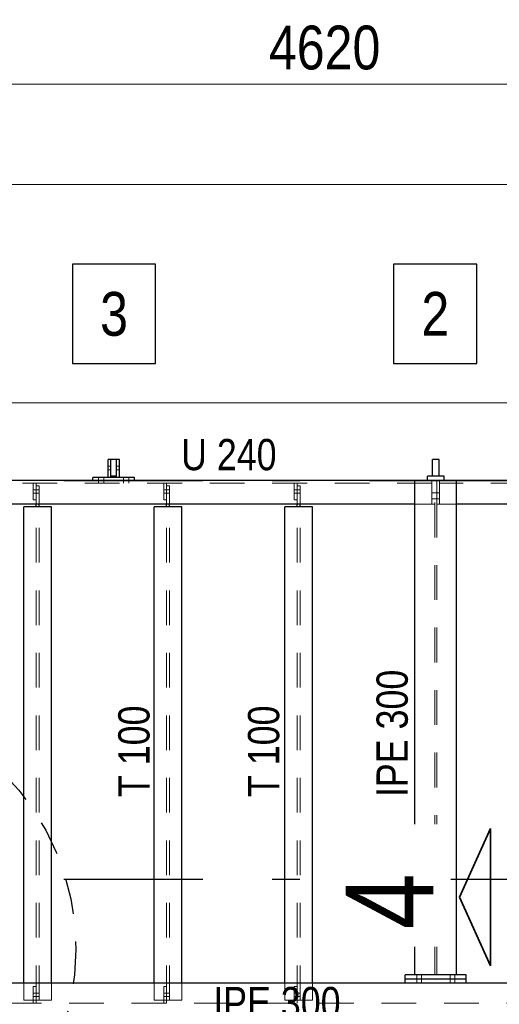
# Model space of a CAD drawing. Header units: millimetres. Extents: x -39 to 84, y 0 to 66.
# Tile 25 of 92: x -20.01 to -18.28, y 35.04 to 38.58. Entities that reach past the tile are written whole.
import ezdxf

# ---------------------------------------------------------------- set-up
doc = ezdxf.new("R2010")
doc.units = ezdxf.units.MM
doc.linetypes.add('DASHDOTX2', pattern=[2, 1, -0.5, 0, -0.5])
doc.linetypes.add('HIDDEN', pattern=[0.375, 0.25, -0.125])
doc.layers.add('2D-NovaObj-A_Wanddurchbruch', color=7, linetype='Continuous', lineweight=20)
doc.layers.add('Achsen', color=7, linetype='Continuous', lineweight=20)
doc.styles.add('Arial Narrow', font='ARIALN.TTF')
doc.dimstyles.new('Arch_Strakon_dimstyle', dxfattribs={"dimtxt": 15.75, "dimasz": 1, "dimexe": 1.25, "dimexo": 0.0625, "dimgap": 1, "dimtad": 0, "dimdec": 5, "dimzin": 12, "dimdsep": 46, "dimtxsty": 'Arial Narrow', "dimblk": 'Arrowhead_Tick', "dimsah": 1, "dimcen": 0, "dimse1": 1, "dimse2": 1, "dimclrd": 6, "dimclrt": 2, "dimazin": 0, "dimtfac": 1, "dimtdec": 4, "dimtmove": 0, "dimatfit": 3, "dimldrblk": 'NONE', "dimfxl": 1, "dimtvp": 1, "dimtolj": 1, "dimtzin": 0, "dimlwd": 13, "dimarcsym": 2})

# ---------------------------------------------------------------- blocks, each defined once
blk = doc.blocks.new('Arrowhead_Tick')
at = {"color": 0, "linetype": 'Continuous', "lineweight": -2}
for p, q in [((0, 20), (0, -10)), ((-1, 0), (0, 0)), ((10, 0), (0, 0))]:
    blk.add_line(p, q, dxfattribs=at)
at = {"color": 2, "linetype": 'Continuous', "lineweight": 35}
blk.add_line((4.42, 4.42), (-4.42, -4.42), dxfattribs=at)
blk = doc.blocks.new('*D31')
at = {"layer": '2D-NovaObj-A_Wanddurchbruch', "color": 6, "linetype": 'Continuous', "lineweight": 13}
blk.add_line((-20.4174, 37.9865), (-14.6974, 37.9865), dxfattribs=at)
at = {"layer": 'Defpoints', "color": 0}
for p in [(-14.6874, 37.9865), (-14.6874, 37.4209), (-20.4274, 37.3209)]:
    blk.add_point(p, dxfattribs=at)
at = {"layer": '2D-NovaObj-A_Wanddurchbruch', "color": 6, "lineweight": 13, "xscale": 0.01, "yscale": 0.01, "zscale": 0.01}
blk.add_blockref('Arrowhead_Tick', (-14.6874, 37.9865), dxfattribs=at)
at = {"layer": '2D-NovaObj-A_Wanddurchbruch', "color": 6, "lineweight": 13, "xscale": 0.01, "yscale": 0.01, "zscale": 0.01, "rotation": 180}
blk.add_blockref('Arrowhead_Tick', (-20.4274, 37.9865), dxfattribs=at)
at = {"layer": '2D-NovaObj-A_Wanddurchbruch', "color": 3, "lineweight": 35, "insert": (-17.5574, 38.0937), "char_height": 0.1125, "attachment_point": 5, "style": 'Arial Narrow'}
blk.add_mtext('\\A1;5.74', dxfattribs=at)
blk = doc.blocks.new('_None')
blk = doc.blocks.new('*D35')
at = {"layer": '2D-NovaObj-A_Wanddurchbruch', "color": 6, "linetype": 'Continuous', "lineweight": 13}
blk.add_line((-20.6272, 34.2911), (-18.5174, 34.2911), dxfattribs=at)
at = {"layer": 'Defpoints', "color": 0}
for p in [(-20.6372, 35.2761), (-18.5074, 35.1259), (-18.5074, 34.2911)]:
    blk.add_point(p, dxfattribs=at)
at = {"layer": '2D-NovaObj-A_Wanddurchbruch', "color": 6, "lineweight": 13, "xscale": 0.01, "yscale": 0.01, "zscale": 0.01}
blk.add_blockref('Arrowhead_Tick', (-18.5074, 34.2911), dxfattribs=at)
at = {"layer": '2D-NovaObj-A_Wanddurchbruch', "color": 6, "lineweight": 13, "xscale": 0.01, "yscale": 0.01, "zscale": 0.01, "rotation": 180}
blk.add_blockref('Arrowhead_Tick', (-20.6372, 34.2911), dxfattribs=at)
at = {"layer": '2D-NovaObj-A_Wanddurchbruch', "color": 3, "lineweight": 35, "insert": (-19.5723, 34.3985), "char_height": 0.1125, "attachment_point": 5, "style": 'Arial Narrow'}
blk.add_mtext('\\A1;2.13', dxfattribs=at)
blk = doc.blocks.new('*D36')
at = {"layer": '2D-NovaObj-A_Wanddurchbruch', "color": 6, "linetype": 'Continuous', "lineweight": 13}
blk.add_line((-18.4974, 34.2911), (-16.6074, 34.2911), dxfattribs=at)
at = {"layer": 'Defpoints', "color": 0}
for p in [(-18.5074, 35.1259), (-16.5974, 34.2911), (-16.5974, 33.1207)]:
    blk.add_point(p, dxfattribs=at)
at = {"layer": '2D-NovaObj-A_Wanddurchbruch', "color": 6, "lineweight": 13, "xscale": 0.01, "yscale": 0.01, "zscale": 0.01}
blk.add_blockref('Arrowhead_Tick', (-16.5974, 34.2911), dxfattribs=at)
at = {"layer": '2D-NovaObj-A_Wanddurchbruch', "color": 6, "lineweight": 13, "xscale": 0.01, "yscale": 0.01, "zscale": 0.01, "rotation": 180}
blk.add_blockref('Arrowhead_Tick', (-18.5074, 34.2911), dxfattribs=at)
at = {"layer": '2D-NovaObj-A_Wanddurchbruch', "color": 3, "lineweight": 35, "insert": (-17.5524, 34.3985), "char_height": 0.1125, "attachment_point": 5, "style": 'Arial Narrow'}
blk.add_mtext('\\A1;1.91', dxfattribs=at)
blk = doc.blocks.new('*D85')
at = {"layer": '2D-NovaObj-A_Wanddurchbruch', "color": 6, "linetype": 'Continuous', "lineweight": 13}
blk.add_line((-21.2074, 38.3478), (-16.6074, 38.3478), dxfattribs=at)
at = {"layer": 'Defpoints', "color": 0}
for p in [(-21.2174, 38.508), (-16.5974, 38.3478), (-16.5974, 32.8707)]:
    blk.add_point(p, dxfattribs=at)
at = {"layer": '2D-NovaObj-A_Wanddurchbruch', "color": 6, "lineweight": 13, "xscale": 0.01, "yscale": 0.01, "zscale": 0.01}
blk.add_blockref('Arrowhead_Tick', (-16.5974, 38.3478), dxfattribs=at)
at = {"layer": '2D-NovaObj-A_Wanddurchbruch', "color": 6, "lineweight": 13, "xscale": 0.01, "yscale": 0.01, "zscale": 0.01, "rotation": 180}
blk.add_blockref('Arrowhead_Tick', (-21.2174, 38.3478), dxfattribs=at)
at = {"layer": '2D-NovaObj-A_Wanddurchbruch', "color": 2, "lineweight": 35, "insert": (-18.9074, 38.4782), "char_height": 0.1575, "attachment_point": 5, "style": 'Arial Narrow'}
blk.add_mtext('\\A1;4620', dxfattribs=at)
blk = doc.blocks.new('*D142')
at = {"layer": 'Achsen', "color": 6, "linetype": 'Continuous', "lineweight": 13}
for p, q in [((-20.4174, 37.2), (-18.0945, 37.2)), ((-14.6874, 37.2), (-17.6088, 37.2))]:
    blk.add_line(p, q, dxfattribs=at)
at = {"layer": 'Defpoints', "color": 0}
for p in [(-20.4274, 38.508), (-14.6774, 37.2), (-14.6774, 36.9209)]:
    blk.add_point(p, dxfattribs=at)
at = {"layer": 'Achsen', "color": 6, "lineweight": 13, "xscale": 0.01, "yscale": 0.01, "zscale": 0.01}
blk.add_blockref('Arrowhead_Tick', (-14.6774, 37.2), dxfattribs=at)
at = {"layer": 'Achsen', "color": 6, "lineweight": 13, "xscale": 0.01, "yscale": 0.01, "zscale": 0.01, "rotation": 180}
blk.add_blockref('Arrowhead_Tick', (-20.4274, 37.2), dxfattribs=at)
at = {"layer": 'Achsen', "color": 2, "lineweight": 35, "insert": (-17.8517, 37.2559), "char_height": 0.1575, "attachment_point": 5, "style": 'Arial Narrow'}
blk.add_mtext('\\A1;5750', dxfattribs=at)

msp = doc.modelspace()

# ---------------------------------------------------------------- linework, layer by layer
at = {"color": 6, "linetype": 'HIDDEN', "lineweight": 13, "ltscale": 0.5}
for p, q in [((-19.6775194, 36.9724199), (-19.6875194, 36.9724199)), ((-19.6465194, 36.9724199), (-19.6565194, 36.9724199)), ((-19.6775194, 36.9593799), (-19.6875194, 36.9593799)), ((-19.6465194, 36.9593799), (-19.6565194, 36.9593799)), ((-18.5209213, 36.9113999), (-20.8636615, 36.9113999)), ((-19.9565657, 36.8513999), (-19.9565657, 36.9113999)), ((-19.9465657, 36.9012536), (-19.9465657, 36.9113999)), ((-19.9465657, 36.8358999), (-19.9465657, 36.9012536)), ((-19.9355657, 36.9012536), (-19.9465657, 36.9012536)), ((-19.9355657, 36.8358999), (-19.9355657, 36.9012536)), ((-19.7215194, 36.9208999), (-19.7215194, 36.9308999)), ((-19.7215194, 36.9113999), (-19.7215194, 36.9208999)), ((-19.7025194, 36.9208999), (-19.7025194, 36.9308999)), ((-19.7025194, 36.9113999), (-19.7025194, 36.9208999)), ((-19.6315194, 36.9208999), (-19.6315194, 36.9308999)), ((-19.6315194, 36.9113999), (-19.6315194, 36.9208999)), ((-19.6125194, 36.9208999), (-19.6125194, 36.9308999)), ((-19.6125194, 36.9113999), (-19.6125194, 36.9208999)), ((-19.4865657, 36.8513999), (-19.4865657, 36.9113999)), ((-19.4765657, 36.9012536), (-19.4765657, 36.9113999)), ((-19.4765657, 36.8358999), (-19.4765657, 36.9012536)), ((-19.4655657, 36.9012536), (-19.4765657, 36.9012536)), ((-19.4655657, 36.8358999), (-19.4655657, 36.9012536)), ((-19.0165657, 36.8513999), (-19.0165657, 36.9113999)), ((-19.0065657, 36.9012536), (-19.0065657, 36.9113999)), ((-19.0065657, 36.8358999), (-19.0065657, 36.9012536)), ((-18.9955657, 36.9012536), (-19.0065657, 36.9012536)), ((-18.9955657, 36.8358999), (-18.9955657, 36.9012536)), ((-18.5209213, 36.9207536), (-18.5209213, 36.9208999)), ((-18.5209213, 36.8358999), (-18.5209213, 36.9207536)), ((-18.5109213, 36.9207536), (-18.5209213, 36.9207536)), ((-18.5109213, 35.14093), (-18.5109213, 36.9208999)), ((-18.5038213, 35.14093), (-18.5038213, 36.9208999)), ((-18.5034213, 36.8357536), (-18.5034213, 36.9207536)), ((-18.4934213, 36.9207536), (-18.5034213, 36.9207536)), ((-18.4934213, 36.9207536), (-18.4934213, 36.9208999)), ((-18.4934213, 36.8358999), (-18.4934213, 36.9207536)), ((-16.6091213, 36.9113999), (-18.4934213, 36.9113999)), ((-19.9465657, 36.8873868), (-19.9565657, 36.8873867)), ((-19.9465657, 36.8753956), (-19.9565657, 36.8753955)), ((-19.9355657, 36.8873868), (-19.9465657, 36.8873868)), ((-19.9355657, 36.8753956), (-19.9465657, 36.8753956)), ((-19.4765657, 36.887389), (-19.4865657, 36.8873889)), ((-19.4765657, 36.8753978), (-19.4865657, 36.8753977)), ((-19.4655657, 36.887389), (-19.4765657, 36.887389)), ((-19.4655657, 36.8753978), (-19.4765657, 36.8753978)), ((-19.0065657, 36.8873912), (-19.0165657, 36.8873911)), ((-19.0065657, 36.8754), (-19.0165657, 36.8753999)), ((-18.9955657, 36.8873912), (-19.0065657, 36.8873912)), ((-18.9955657, 36.8754), (-19.0065657, 36.8754)), ((-18.5109213, 36.8762535), (-18.5209213, 36.8762535)), ((-18.5038213, 36.8762536), (-18.5109213, 36.8762535)), ((-18.4934213, 36.8762536), (-18.5034213, 36.8762536)), ((-19.9465657, 36.8513999), (-19.9565657, 36.8513999)), ((-19.4765657, 36.8513999), (-19.4865657, 36.8513999)), ((-19.0065657, 36.8513999), (-19.0165657, 36.8513999)), ((-18.5209213, 36.8358999), (-18.5823713, 36.8358999)), ((-18.5109213, 36.8552535), (-18.5209213, 36.8552535)), ((-18.5209213, 36.8357536), (-18.5209213, 36.8358999)), ((-18.5109213, 36.8357536), (-18.5209213, 36.8357536)), ((-18.5038213, 36.8552536), (-18.5109213, 36.8552535)), ((-18.4934213, 36.8552536), (-18.5034213, 36.8552536)), ((-18.4934213, 36.8357536), (-18.5034213, 36.8357536)), ((-18.4934213, 36.8357536), (-18.4934213, 36.8358999)), ((-18.4323713, 36.8358999), (-18.4934213, 36.8358999)), ((-19.9465657, 35.0500434), (-19.9465657, 36.8257536)), ((-19.9355657, 35.0500434), (-19.9355657, 36.8257536)), ((-19.4765657, 35.0500434), (-19.4765657, 36.8257536)), ((-19.4655657, 35.0500434), (-19.4655657, 36.8257536)), ((-18.5758713, 35.12593), (-18.5758713, 35.14093)), ((-18.5758713, 35.11093), (-18.5758713, 35.12593)), ((-18.5588713, 35.12593), (-18.5588713, 35.14093)), ((-18.5588713, 35.11093), (-18.5588713, 35.12593)), ((-18.4558713, 35.12593), (-18.4558713, 35.14093)), ((-18.4558713, 35.11093), (-18.4558713, 35.12593)), ((-18.4388713, 35.12593), (-18.4388713, 35.14093)), ((-18.4388713, 35.11093), (-18.4388713, 35.12593)), ((-19.9910657, 35.0500434), (-19.9910657, 35.11093)), ((-19.9565657, 35.03948), (-19.9565657, 35.09948)), ((-19.9465657, 35.09948), (-19.9565657, 35.09948)), ((-19.8910657, 35.0500434), (-19.8910657, 35.11093)), ((-19.5210657, 35.0500434), (-19.5210657, 35.11093)), ((-19.4865657, 35.03948), (-19.4865657, 35.09948)), ((-19.4765657, 35.09948), (-19.4865657, 35.09948)), ((-19.4210657, 35.0500434), (-19.4210657, 35.11093)), ((-19.9465657, 35.0754799), (-19.9565657, 35.07548)), ((-19.9465657, 35.0634799), (-19.9565657, 35.06348)), ((-19.9355657, 35.0754799), (-19.9465657, 35.0754799)), ((-19.9355657, 35.0634799), (-19.9465657, 35.0634799)), ((-19.4765657, 35.0754777), (-19.4865657, 35.0754778)), ((-19.4765657, 35.0634777), (-19.4865657, 35.0634778)), ((-19.4655657, 35.0754777), (-19.4765657, 35.0754777)), ((-19.4655657, 35.0634777), (-19.4765657, 35.0634777)), ((-19.8910657, 35.0500434), (-19.9910657, 35.0500434)), ((-19.9465657, 35.03948), (-19.9465657, 35.0500434)), ((-19.4210657, 35.0500434), (-19.5210657, 35.0500434)), ((-19.4765657, 35.03948), (-19.4765657, 35.0500434))]:
    msp.add_line(p, q, dxfattribs=at)
at = {"color": 3, "linetype": 'Continuous', "lineweight": 25}
for p, q in [((-19.6775194, 36.9308999), (-19.6875194, 36.9308999)), ((-19.6465194, 36.9308999), (-19.6565194, 36.9308999)), ((-18.3973713, 35.12593), (-18.6173713, 35.12593)), ((-18.4323713, 35.14093), (-18.5823713, 35.14093)), ((-18.3973713, 35.11093), (-18.6173713, 35.11093))]:
    msp.add_line(p, q, dxfattribs=at)
at = {"color": 3, "linetype": 'HIDDEN', "lineweight": 25, "ltscale": 0.5}
msp.add_circle((-20.7033667, 35.2329095), 0.9, dxfattribs=at)
at = {"layer": '2D-NovaObj-A_Wanddurchbruch', "color": 9, "linetype": 'Continuous', "lineweight": 0}
msp.add_circle((-18.5073713, 35.12593), 0.00111, dxfattribs=at)
at = {"layer": 'Achsen', "color": 3, "linetype": 'Continuous', "lineweight": 25}
for p, q in [((-19.5166776, 37.6992713), (-19.8159026, 37.6992713)), ((-19.8159026, 37.6992713), (-19.8159026, 37.3417713)), ((-19.5166776, 37.3417713), (-19.5166776, 37.6992713)), ((-18.3597546, 37.6992713), (-18.6589796, 37.6992713)), ((-18.6589796, 37.6992713), (-18.6589796, 37.3417713)), ((-18.3597546, 37.3417713), (-18.3597546, 37.6992713)), ((-19.8159026, 37.3417713), (-19.5166776, 37.3417713)), ((-18.6589796, 37.3417713), (-18.3597546, 37.3417713)), ((-19.6875194, 36.9308999), (-19.6875194, 36.9958999)), ((-19.6775194, 36.9958999), (-19.6875194, 36.9958999)), ((-19.6775194, 36.9308999), (-19.6775194, 36.9958999)), ((-19.6770194, 36.9358999), (-19.6770194, 36.9958999)), ((-19.6570194, 36.9958999), (-19.6770194, 36.9958999)), ((-19.6570194, 36.9358999), (-19.6570194, 36.9958999)), ((-19.6565194, 36.9308999), (-19.6565194, 36.9958999)), ((-19.6465194, 36.9958999), (-19.6565194, 36.9958999)), ((-19.6465194, 36.9308999), (-19.6465194, 36.9958999)), ((-18.5195194, 36.9358999), (-18.5195194, 36.9958999)), ((-18.4945194, 36.9958999), (-18.5195194, 36.9958999)), ((-18.4945194, 36.9358999), (-18.4945194, 36.9958999)), ((-19.6570194, 36.9358999), (-19.6770194, 36.9358999)), ((-18.5370194, 36.9208999), (-18.5370194, 36.9358999)), ((-18.5195194, 36.9358999), (-18.5370194, 36.9358999)), ((-18.4945194, 36.9358999), (-18.5195194, 36.9358999)), ((-18.4770194, 36.9358999), (-18.4945194, 36.9358999)), ((-18.4770194, 36.9208999), (-18.4770194, 36.9358999)), ((-18.5823713, 36.9208999), (-20.7574115, 36.9208999)), ((-19.7420194, 36.9208999), (-19.7420194, 36.9308999)), ((-19.6875194, 36.9308999), (-19.7420194, 36.9308999)), ((-19.6565194, 36.9308999), (-19.6775194, 36.9308999)), ((-19.5920194, 36.9308999), (-19.6465194, 36.9308999)), ((-19.5920194, 36.9208999), (-19.5920194, 36.9308999)), ((-18.5823713, 35.14093), (-18.5823713, 36.9208999)), ((-18.4323713, 36.9208999), (-18.5823713, 36.9208999)), ((-18.4323713, 35.14093), (-18.4323713, 36.9208999)), ((-16.7473713, 36.9208999), (-18.4323713, 36.9208999)), ((-18.5823713, 36.8358999), (-20.7974115, 36.8358999)), ((-19.9465657, 36.8257536), (-19.9465657, 36.8358999)), ((-19.9355657, 36.8257536), (-19.9355657, 36.8358999)), ((-19.4765657, 36.8257536), (-19.4765657, 36.8358999)), ((-19.4655657, 36.8257536), (-19.4655657, 36.8358999)), ((-19.0065657, 36.8257536), (-19.0065657, 36.8358999)), ((-18.9955657, 36.8257536), (-18.9955657, 36.8358999)), ((-16.7474655, 36.8358999), (-18.4323713, 36.8358999)), ((-19.9910657, 35.11093), (-19.9910657, 36.8257536)), ((-19.8910657, 36.8257536), (-19.9910657, 36.8257536)), ((-19.8910657, 35.11093), (-19.8910657, 36.8257536)), ((-19.5210657, 35.11093), (-19.5210657, 36.8257536)), ((-19.4210657, 36.8257536), (-19.5210657, 36.8257536)), ((-19.4210657, 35.11093), (-19.4210657, 36.8257536)), ((-18.9510657, 36.8257536), (-19.0510657, 36.8257536)), ((-18.6173713, 35.12593), (-18.6173713, 35.14093)), ((-18.5823713, 35.14093), (-18.6173713, 35.14093)), ((-18.6173713, 35.11093), (-18.6173713, 35.12593)), ((-18.3973713, 35.14093), (-18.4323713, 35.14093)), ((-18.3973713, 35.12593), (-18.3973713, 35.14093)), ((-18.3973713, 35.11093), (-18.3973713, 35.12593)), ((-16.7773713, 35.11093), (-18.3973713, 35.11093))]:
    msp.add_line(p, q, dxfattribs=at)
at = {"layer": 'Achsen', "color": 3, "linetype": 'DASHDOTX2', "lineweight": 25, "ltscale": 0.5}
for p, q in [((-25.3461834, 36.9208917), (-13.9133285, 36.9208917)), ((-25.3461834, 35.4858917), (-13.9133285, 35.4858917))]:
    msp.add_line(p, q, dxfattribs=at)
at = {"layer": 'Achsen', "color": 2, "linetype": 'Continuous', "lineweight": 35}
for p, q in [((-18.4221868, 35.4207535), (-18.3096876, 35.6682453)), ((-18.3096876, 35.6682453), (-18.3096876, 35.1732502)), ((-18.3096876, 35.1732502), (-18.4221868, 35.4207535))]:
    msp.add_line(p, q, dxfattribs=at)

# ---------------------------------------------------------------- texts
at = {"color": 3, "lineweight": 25, "style": 'Arial Narrow'}
msp.add_text('U 240', height=0.1125, dxfattribs=at).set_placement((-19.4243426, 36.9576537))
for s, p in [('IPE 300', (-18.6081703, 35.7810573)), ('T 100', (-19.5380234, 35.7810573)), ('T 100', (-19.0709739, 35.7810573))]:
    msp.add_text(s, height=0.1125, rotation=90, dxfattribs=at).set_placement(p)
at = {"layer": 'Achsen', "color": 2, "lineweight": 35, "style": 'Arial Narrow'}
for s, p in [('3', (-19.7159026, 37.4417713)), ('2', (-18.5589796, 37.4417713))]:
    msp.add_text(s, height=0.1575, dxfattribs=at).set_placement(p)

# ---------------------------------------------------------------- dimensions: what is measured, and where the dimension line sits
at = {"layer": '2D-NovaObj-A_Wanddurchbruch', "lineweight": 35}
for base, p1, p2, text, override, picture, middle in [((-16.5974184, 38.3478175), (-21.2174218, 38.5080393), (-16.5974184, 32.8707158), '4620', {"dimscale": 0.01, "dimtxt": 15.75, "dimasz": 1, "dimgap": 5, "dimtad": 1, "dimjust": 0, "dimtih": 0, "dimtoh": 0, "dimdec": 6, "dimdsep": 46, "dimtxsty": 'Arial Narrow', "dimclrd": 6, "dimclrt": 2, "dimtix": 1, "dimtofl": 255, "dimtmove": 0, "dimatfit": 2, "dimfxl": 0, "dimfxlon": 0, "dimtvp": 31.746032, "dimlwd": 13}, '*D85', (-18.9074201, 38.3478175)), ((-14.6874184, 37.9864737), (-20.4274184, 37.3208999), (-14.6874184, 37.4208999), '5.74', {"dimscale": 0.01, "dimtxt": 11.25, "dimasz": 1, "dimgap": 5, "dimtad": 1, "dimjust": 0, "dimtih": 0, "dimtoh": 0, "dimdec": 6, "dimdsep": 46, "dimtxsty": 'Arial Narrow', "dimclrd": 6, "dimclrt": 3, "dimtix": 1, "dimtofl": 255, "dimtmove": 0, "dimatfit": 2, "dimfxl": 0, "dimfxlon": 0, "dimtvp": 44.444444, "dimlwd": 13}, '*D31', (-17.5574184, 37.9864737)), ((-18.5073713, 34.2910883), (-20.6372213, 35.2760535), (-18.5073713, 35.12593), '2.13', {"dimscale": 0.01, "dimtxt": 11.25, "dimasz": 1, "dimgap": 5, "dimtad": 1, "dimjust": 0, "dimtih": 0, "dimtoh": 0, "dimdec": 6, "dimdsep": 46, "dimtxsty": 'Arial Narrow', "dimclrd": 6, "dimclrt": 3, "dimtix": 1, "dimtofl": 255, "dimtmove": 0, "dimatfit": 2, "dimfxl": 0, "dimfxlon": 0, "dimtvp": 44.444444, "dimlwd": 13}, '*D35', (-19.5722963, 34.2910883)), ((-16.5973713, 34.2910883), (-18.5073713, 35.12593), (-16.5973713, 33.1207158), '1.91', {"dimscale": 0.01, "dimtxt": 11.25, "dimasz": 1, "dimgap": 5, "dimtad": 1, "dimjust": 0, "dimtih": 0, "dimtoh": 0, "dimdec": 6, "dimdsep": 46, "dimtxsty": 'Arial Narrow', "dimclrd": 6, "dimclrt": 3, "dimtix": 1, "dimtofl": 255, "dimtmove": 0, "dimatfit": 2, "dimfxl": 0, "dimfxlon": 0, "dimtvp": 44.444444, "dimlwd": 13}, '*D36', (-17.5523713, 34.2910883))]:
    dim = msp.add_linear_dim(base=base, p1=p1, p2=p2, text=text, dimstyle='Arch_Strakon_dimstyle', override=override, dxfattribs=at)
    dim.commit()
    dim.dimension.update_dxf_attribs({"geometry": picture, "text_midpoint": middle, "dimtype": 160})
at = {"layer": 'Achsen', "lineweight": 35}
dim = msp.add_linear_dim(base=(-14.6773713, 37.2), p1=(-20.4274218, 38.5080393), p2=(-14.6773713, 36.9208999), text='5750', dimstyle='Arch_Strakon_dimstyle', override={"dimscale": 0.01, "dimtxt": 15.75, "dimasz": 1, "dimgap": 5, "dimtad": 0, "dimjust": 0, "dimtih": 0, "dimtoh": 0, "dimdec": 5, "dimdsep": 46, "dimtxsty": 'Arial Narrow', "dimclrd": 6, "dimclrt": 2, "dimtix": 0, "dimtofl": 255, "dimtmove": 2, "dimatfit": 2, "dimfxl": 0, "dimfxlon": 0, "dimtvp": 31.746032, "dimlwd": 13}, dxfattribs=at)
dim.commit()
dim.dimension.update_dxf_attribs({"geometry": '*D142', "text_midpoint": (-17.8516542, 37.2558648), "dimtype": 160})

# ---------------------------------------------------------------- next in the draw order: texts
at = {"color": 3, "lineweight": 25, "insert": (-19.3085214, 34.983416), "char_height": 0.1125, "attachment_point": 7, "line_spacing_factor": 0.9, "style": 'Arial Narrow', "bg_fill": 3, "box_fill_scale": 1.2, "bg_fill_color": 256, "bg_fill_true_color": 13158600, "bg_fill_transparency": 0}
msp.add_mtext('IPE 300', dxfattribs=at)
at = {"layer": 'Achsen', "color": 1, "lineweight": 70, "insert": (-18.5165766, 35.3053248), "char_height": 0.315, "attachment_point": 7, "rotation": 90, "line_spacing_factor": 0.9, "style": 'Arial Narrow', "bg_fill": 3, "box_fill_scale": 1.2, "bg_fill_color": 256, "bg_fill_true_color": 13158600, "bg_fill_transparency": 0}
msp.add_mtext('4', dxfattribs=at)

# ---------------------------------------------------------------- next in the draw order: linework, layer by layer
at = {"color": 6, "linetype": 'HIDDEN', "lineweight": 13, "ltscale": 0.5}
for p, q in [((-19.0065657, 35.0500434), (-19.0065657, 36.8257536)), ((-18.9955657, 35.0500434), (-18.9955657, 36.8257536)), ((-19.0510657, 35.0500434), (-19.0510657, 35.11093)), ((-19.0165657, 35.03948), (-19.0165657, 35.09948)), ((-19.0065657, 35.09948), (-19.0165657, 35.09948)), ((-18.9510657, 35.0500434), (-18.9510657, 35.11093)), ((-19.0065657, 35.0754755), (-19.0165657, 35.0754756)), ((-19.0065657, 35.0634755), (-19.0165657, 35.0634756)), ((-18.9955657, 35.0754755), (-19.0065657, 35.0754755)), ((-18.9955657, 35.0634755), (-19.0065657, 35.0634755)), ((-16.7773713, 35.03948), (-20.5270713, 35.03948)), ((-18.9510657, 35.0500434), (-19.0510657, 35.0500434)), ((-19.0065657, 35.03948), (-19.0065657, 35.0500434))]:
    msp.add_line(p, q, dxfattribs=at)
at = {"layer": 'Achsen', "color": 3, "linetype": 'Continuous', "lineweight": 25}
for p, q in [((-19.0510657, 35.11093), (-19.0510657, 36.8257536)), ((-18.9510657, 35.11093), (-18.9510657, 36.8257536)), ((-18.6173713, 35.11093), (-20.5270713, 35.11093))]:
    msp.add_line(p, q, dxfattribs=at)

doc.saveas('drawing.dxf')
